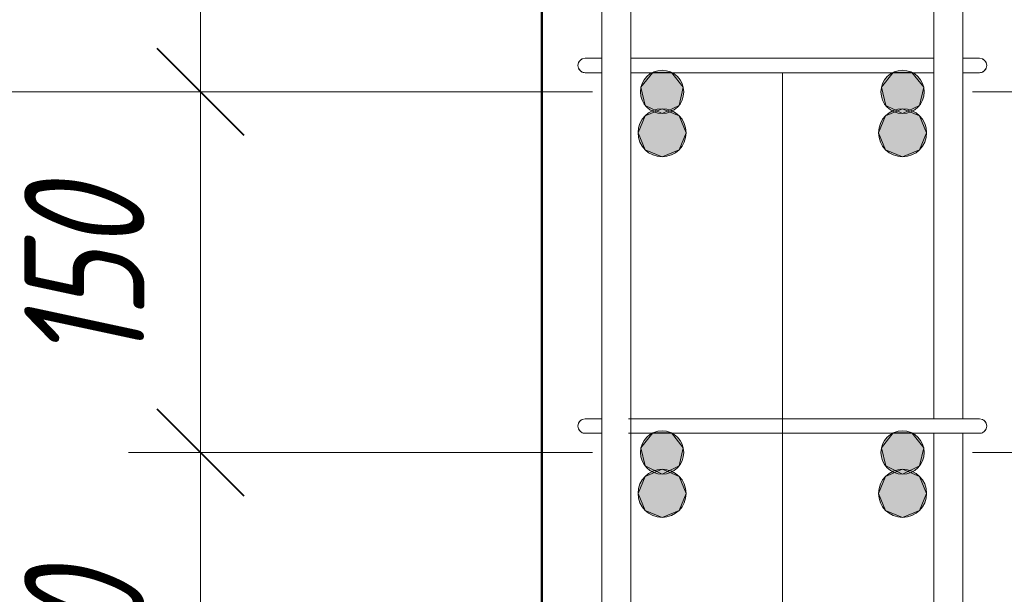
# Model space of a CAD drawing. Header units: millimetres. Extents: x 21019 to 31987, y -1217 to 10376.
# Tile 10 of 33: x 21983 to 22392, y 109 to 348. Entities that reach past the tile are written whole.
import ezdxf

# ---------------------------------------------------------------- set-up
doc = ezdxf.new("R2010")
doc.units = ezdxf.units.MM
doc.linetypes.add('ADSK_Линия сетки', pattern=[500, 400, -50, 0, -50])
for name, color, linetype, lineweight in [('A-____-____-DIMS', 211, 'Continuous', 9), ('A-____-____-DIMS-20', 211, 'Continuous', 9), ('S-COLS-____-MCUT', 52, 'Continuous', 50), ('S-GRID-____-OTLN', 1, 'Continuous', 9), ('S-RBAR-____-MCUT', 171, 'Continuous', 20), ('S-RBAR-____-OTLN', 171, 'Continuous', 100)]:
    doc.layers.add(name, color=color, linetype=linetype, lineweight=lineweight)
doc.styles.add('GOST Common_I_2', font='GOST_Common Italic.ttf', dxfattribs={"width": 0.8, "height": 50})
doc.dimstyles.new('ADSK_Для_арматуры_Основной_2_5_мм_шаг_кол-во_Стрелки_точный', dxfattribs={"dimscale": 304.8, "dimtxt": 0.164979, "dimasz": 0.19685, "dimexe": 0.098425, "dimexo": 0.000322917, "dimgap": 0.026247, "dimtad": 1, "dimdec": 0, "dimlfac": 304.8, "dimdsep": 46, "dimtxsty": 'GOST Common_I_2', "dimsah": 1, "dimcen": 0.09, "dimdle": 0.098425, "dimazin": 0, "dimtfac": 1, "dimtdec": 4, "dimtix": 1, "dimtmove": 0, "dimatfit": 3, "dimfxl": 1, "dimtvp": 1, "dimtfill": 1, "dimtolj": 1, "dimtzin": 0, "dimarcsym": 2})
doc.dimstyles.new('ADSK_Округление_5мм__Узкий__1', dxfattribs={"dimscale": 304.8, "dimtxt": 0.164979, "dimasz": 0.11811, "dimexe": 0.098425, "dimexo": 0.000215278, "dimgap": 0.026247, "dimtad": 1, "dimdec": 0, "dimlfac": 304.8, "dimrnd": 5, "dimdsep": 46, "dimtxsty": 'GOST Common_I_2', "dimblk1": 'OBLIQUE', "dimblk2": 'OBLIQUE', "dimsah": 1, "dimcen": 0.09, "dimdle": 0.098425, "dimazin": 0, "dimtfac": 1, "dimtdec": 4, "dimtix": 1, "dimtmove": 0, "dimatfit": 3, "dimfxl": 1, "dimtvp": 1, "dimtfill": 1, "dimtolj": 1, "dimtzin": 0, "dimlwd": 20, "dimlwe": 20, "dimarcsym": 2})

# ---------------------------------------------------------------- blocks, each defined once
blk = doc.blocks.new('DIMBLOCK4-КЖ1_ПЭ_ВЭ2_Армирование_Пилоны_Пм-2_6')
at = {"layer": 'A-____-____-DIMS-20', "lineweight": 40}
for p, q in [((22595.99, 168), (22577.99, 186)), ((22595.99, 168), (22613.99, 150)), ((22595.99, 0), (22577.99, 18)), ((22595.99, 0), (22613.99, -18))]:
    blk.add_line(p, q, dxfattribs=at)
at = {"layer": 'A-____-____-DIMS-20', "lineweight": 20}
for p, q in [((22595.99, 168), (22379, 168)), ((22595.99, 0), (22595.99, 168)), ((22595.99, 168), (22625.99, 168)), ((22595.99, 0), (22381, 0)), ((22595.99, 0), (22625.99, 0))]:
    blk.add_line(p, q, dxfattribs=at)
at = {"layer": 'A-____-____-DIMS-20', "color": 0, "lineweight": 20, "insert": (22522.65, 45.65), "char_height": 50, "width": 92.0485, "attachment_point": 1, "rotation": 90, "line_spacing_factor": 1.022761, "style": 'GOST Common_I_2', "bg_fill": 3, "box_fill_scale": 1.25, "bg_fill_color": 256, "bg_fill_true_color": 13158600, "bg_fill_transparency": 0}
blk.add_mtext('170', dxfattribs=at)
blk = doc.blocks.new('_Oblique')
at = {"color": 0, "linetype": 'ByBlock', "lineweight": -2}
blk.add_line((-0.5, -0.5), (0.5, 0.5), dxfattribs=at)
blk = doc.blocks.new('DIMBLOCK5-КЖ1_ПЭ_ВЭ2_Армирование_Пилоны_Пм-2_6')
at = {"layer": 'A-____-____-DIMS-20', "lineweight": 40}
for p, q in [((22595.99, 318), (22577.99, 336)), ((22595.99, 318), (22613.99, 300)), ((22595.99, 168), (22577.99, 186)), ((22595.99, 168), (22613.99, 150))]:
    blk.add_line(p, q, dxfattribs=at)
at = {"layer": 'A-____-____-DIMS-20', "lineweight": 20}
for p, q in [((22595.99, 318), (22379, 318)), ((22595.99, 168), (22595.99, 318)), ((22595.99, 318), (22625.99, 318)), ((22595.99, 168), (22379, 168)), ((22595.99, 168), (22625.99, 168))]:
    blk.add_line(p, q, dxfattribs=at)
at = {"layer": 'A-____-____-DIMS-20', "color": 0, "lineweight": 20, "insert": (22522.65, 204.65), "char_height": 50, "width": 92.0485, "attachment_point": 1, "rotation": 90, "line_spacing_factor": 1.022761, "style": 'GOST Common_I_2', "bg_fill": 3, "box_fill_scale": 1.25, "bg_fill_color": 256, "bg_fill_true_color": 13158600, "bg_fill_transparency": 0}
blk.add_mtext('150', dxfattribs=at)
blk = doc.blocks.new('DIMBLOCK6-КЖ1_ПЭ_ВЭ2_Армирование_Пилоны_Пм-2_6')
at = {"layer": 'A-____-____-DIMS-20', "lineweight": 40}
for p, q in [((22595.99, 468), (22577.99, 486)), ((22595.99, 468), (22613.99, 450)), ((22595.99, 318), (22577.99, 336)), ((22595.99, 318), (22613.99, 300))]:
    blk.add_line(p, q, dxfattribs=at)
at = {"layer": 'A-____-____-DIMS-20', "lineweight": 20}
for p, q in [((22595.99, 468), (22379, 468)), ((22595.99, 318), (22595.99, 468)), ((22595.99, 468), (22625.99, 468)), ((22595.99, 318), (22379, 318)), ((22595.99, 318), (22625.99, 318))]:
    blk.add_line(p, q, dxfattribs=at)
at = {"layer": 'A-____-____-DIMS-20', "color": 0, "lineweight": 20, "insert": (22522.65, 354.65), "char_height": 50, "width": 92.0485, "attachment_point": 1, "rotation": 90, "line_spacing_factor": 1.022761, "style": 'GOST Common_I_2', "bg_fill": 3, "box_fill_scale": 1.25, "bg_fill_color": 256, "bg_fill_true_color": 13158600, "bg_fill_transparency": 0}
blk.add_mtext('150', dxfattribs=at)
blk = doc.blocks.new('DIMBLOCK15-КЖ1_ПЭ_ВЭ2_Армирование_Пилоны_Пм-2_6')
at = {"layer": 'A-____-____-DIMS-20', "lineweight": 40}
for p, q in [((22058.1, 168), (22040.1, 186)), ((22058.1, 168), (22076.1, 150)), ((22058.1, 0), (22040.1, 18)), ((22058.1, 0), (22076.1, -18))]:
    blk.add_line(p, q, dxfattribs=at)
at = {"layer": 'A-____-____-DIMS-20', "lineweight": 20}
for p, q in [((22058.1, 168), (22028.1, 168)), ((22058.1, 0), (22058.1, 168)), ((22058.1, 168), (22221, 168)), ((22058.1, 0), (22028.1, 0)), ((22058.1, 0), (22219, 0))]:
    blk.add_line(p, q, dxfattribs=at)
at = {"layer": 'A-____-____-DIMS-20', "color": 0, "lineweight": 20, "insert": (21984.76, 45.65), "char_height": 50, "width": 92.0485, "attachment_point": 1, "rotation": 90, "line_spacing_factor": 1.022761, "style": 'GOST Common_I_2', "bg_fill": 3, "box_fill_scale": 1.25, "bg_fill_color": 256, "bg_fill_true_color": 13158600, "bg_fill_transparency": 0}
blk.add_mtext('170', dxfattribs=at)
blk = doc.blocks.new('DIMBLOCK16-КЖ1_ПЭ_ВЭ2_Армирование_Пилоны_Пм-2_6')
at = {"layer": 'A-____-____-DIMS-20', "lineweight": 40}
for p, q in [((22058.1, 318), (22040.1, 336)), ((22058.1, 318), (22076.1, 300)), ((22058.1, 168), (22040.1, 186)), ((22058.1, 168), (22076.1, 150))]:
    blk.add_line(p, q, dxfattribs=at)
at = {"layer": 'A-____-____-DIMS-20', "lineweight": 20}
for p, q in [((22058.1, 318), (22028.1, 318)), ((22058.1, 168), (22058.1, 318)), ((22058.1, 318), (22221, 318)), ((22058.1, 168), (22028.1, 168)), ((22058.1, 168), (22221, 168))]:
    blk.add_line(p, q, dxfattribs=at)
at = {"layer": 'A-____-____-DIMS-20', "color": 0, "lineweight": 20, "insert": (21984.76, 204.65), "char_height": 50, "width": 92.0485, "attachment_point": 1, "rotation": 90, "line_spacing_factor": 1.022761, "style": 'GOST Common_I_2', "bg_fill": 3, "box_fill_scale": 1.25, "bg_fill_color": 256, "bg_fill_true_color": 13158600, "bg_fill_transparency": 0}
blk.add_mtext('150', dxfattribs=at)
blk = doc.blocks.new('DIMBLOCK17-КЖ1_ПЭ_ВЭ2_Армирование_Пилоны_Пм-2_6')
at = {"layer": 'A-____-____-DIMS-20', "lineweight": 40}
for p, q in [((22058.1, 468), (22040.1, 486)), ((22058.1, 468), (22076.1, 450)), ((22058.1, 318), (22040.1, 336)), ((22058.1, 318), (22076.1, 300))]:
    blk.add_line(p, q, dxfattribs=at)
at = {"layer": 'A-____-____-DIMS-20', "lineweight": 20}
for p, q in [((22058.1, 468), (22028.1, 468)), ((22058.1, 318), (22058.1, 468)), ((22058.1, 468), (22221, 468)), ((22058.1, 318), (22028.1, 318)), ((22058.1, 318), (22221, 318))]:
    blk.add_line(p, q, dxfattribs=at)
at = {"layer": 'A-____-____-DIMS-20', "color": 0, "lineweight": 20, "insert": (21984.76, 354.65), "char_height": 50, "width": 92.0485, "attachment_point": 1, "rotation": 90, "line_spacing_factor": 1.022761, "style": 'GOST Common_I_2', "bg_fill": 3, "box_fill_scale": 1.25, "bg_fill_color": 256, "bg_fill_true_color": 13158600, "bg_fill_transparency": 0}
blk.add_mtext('150', dxfattribs=at)
blk = doc.blocks.new('DIMBLOCK31-КЖ1_ПЭ_ВЭ2_Армирование_Пилоны_Пм-2_6')
at = {"layer": 'A-____-____-DIMS-20', "lineweight": 40}
for points in [[(21831.29, 618), (21823.39, 558), (21839.19, 558)], [(21831.29, 318), (21839.19, 378), (21823.39, 378)]]:
    blk.add_hatch(color=256, dxfattribs=at).paths.add_polyline_path(points)
at = {"layer": 'A-____-____-DIMS-20'}
for p, q in [((21831.29, 648), (21831.29, 288)), ((21831.29, 618), (21801.29, 618)), ((21831.29, 618), (22220, 618)), ((21831.29, 318), (21801.29, 318)), ((21831.29, 318), (22220, 318))]:
    blk.add_line(p, q, dxfattribs=at)
at = {"layer": 'A-____-____-DIMS-20', "lineweight": 40}
for p, q in [((21831.29, 618), (21823.39, 558)), ((21839.19, 558), (21831.29, 618)), ((21823.39, 558), (21839.19, 558)), ((21839.19, 378), (21823.39, 378)), ((21823.39, 378), (21831.29, 318)), ((21831.29, 318), (21839.19, 378))]:
    blk.add_line(p, q, dxfattribs=at)
at = {"layer": 'A-____-____-DIMS-20', "color": 0, "insert": (21757.95, 425.81), "char_height": 50, "width": 101.2533, "attachment_point": 1, "rotation": 90, "line_spacing_factor": 1.022761, "style": 'GOST Common_I_2', "bg_fill": 3, "box_fill_scale": 1.25, "bg_fill_color": 256, "bg_fill_true_color": 13158600, "bg_fill_transparency": 0}
blk.add_mtext('300', dxfattribs=at)
blk = doc.blocks.new('DIMBLOCK32-КЖ1_ПЭ_ВЭ2_Армирование_Пилоны_Пм-2_6')
at = {"layer": 'A-____-____-DIMS-20', "lineweight": 40}
for points in [[(22752.99, 468), (22745.09, 408), (22760.89, 408)], [(22752.99, 168), (22760.89, 228), (22745.09, 228)]]:
    blk.add_hatch(color=256, dxfattribs=at).paths.add_polyline_path(points)
at = {"layer": 'A-____-____-DIMS-20'}
for p, q in [((22752.99, 498), (22752.99, 138)), ((22752.99, 468), (22380, 468)), ((22752.99, 468), (22782.99, 468)), ((22752.99, 168), (22380, 168)), ((22752.99, 168), (22782.99, 168))]:
    blk.add_line(p, q, dxfattribs=at)
at = {"layer": 'A-____-____-DIMS-20', "lineweight": 40}
for p, q in [((22752.99, 468), (22745.09, 408)), ((22760.89, 408), (22752.99, 468)), ((22745.09, 408), (22760.89, 408)), ((22760.89, 228), (22745.09, 228)), ((22745.09, 228), (22752.99, 168)), ((22752.99, 168), (22760.89, 228))]:
    blk.add_line(p, q, dxfattribs=at)
at = {"layer": 'A-____-____-DIMS-20', "color": 0, "insert": (22679.65, 275.81), "char_height": 50, "width": 101.2533, "attachment_point": 1, "rotation": 90, "line_spacing_factor": 1.022761, "style": 'GOST Common_I_2', "bg_fill": 3, "box_fill_scale": 1.25, "bg_fill_color": 256, "bg_fill_true_color": 13158600, "bg_fill_transparency": 0}
blk.add_mtext('300', dxfattribs=at)

msp = doc.modelspace()

# ---------------------------------------------------------------- hatches: boundary and pattern name
at = {"layer": 'S-RBAR-____-MCUT'}
h = msp.add_hatch(color=256, dxfattribs=at)
edge = h.paths.add_edge_path()
edge.add_arc((22250.0006, 317.9997), 9, 0, 360)
for points in [[(22250.0006, 308.9997), (22257.0371, 312.3883), (22258.775, 320.0023), (22253.9056, 326.1084), (22246.0957, 326.1084), (22241.2263, 320.0023), (22242.9641, 312.3883)], [(22350.0006, 308.9997), (22357.0371, 312.3883), (22358.775, 320.0023), (22353.9056, 326.1084), (22346.0957, 326.1084), (22341.2263, 320.0023), (22342.9641, 312.3883)], [(22250.0006, 158.9997), (22257.0371, 162.3883), (22258.775, 170.0023), (22253.9056, 176.1084), (22246.0957, 176.1084), (22241.2263, 170.0023), (22242.9641, 162.3883)], [(22350.0006, 158.9997), (22357.0371, 162.3883), (22358.775, 170.0023), (22353.9056, 176.1084), (22346.0957, 176.1084), (22341.2263, 170.0023), (22342.9641, 162.3883)]]:
    msp.add_hatch(color=256, dxfattribs=at).paths.add_polyline_path(points)
h = msp.add_hatch(color=256, dxfattribs=at)
edge = h.paths.add_edge_path()
edge.add_arc((22350.0006, 317.9997), 9, 0, 360)
h = msp.add_hatch(color=256, dxfattribs=at)
edge = h.paths.add_edge_path()
edge.add_arc((22250.0006, 167.9997), 9, 0, 360)
h = msp.add_hatch(color=256, dxfattribs=at)
edge = h.paths.add_edge_path()
edge.add_arc((22350.0006, 167.9997), 9, 0, 360)
at = {"layer": 'S-RBAR-____-OTLN', "lineweight": 9}
h = msp.add_hatch(color=8, dxfattribs=at)
edge = h.paths.add_edge_path()
edge.add_arc((22250.0006, 300.9997), 10, 0, 360)
for points in [[(22250.0006, 290.9997), (22257.0717, 293.9286), (22260.0006, 300.9997), (22257.0717, 308.0707), (22250.0006, 310.9997), (22242.9295, 308.0707), (22240.0006, 300.9997), (22242.9295, 293.9286)], [(22350.0006, 290.9997), (22357.0717, 293.9286), (22360.0006, 300.9997), (22357.0717, 308.0707), (22350.0006, 310.9997), (22342.9295, 308.0707), (22340.0006, 300.9997), (22342.9295, 293.9286)], [(22250.0006, 140.9997), (22257.0717, 143.9286), (22260.0006, 150.9997), (22257.0717, 158.0707), (22250.0006, 160.9997), (22242.9295, 158.0707), (22240.0006, 150.9997), (22242.9295, 143.9286)], [(22350.0006, 140.9997), (22357.0717, 143.9286), (22360.0006, 150.9997), (22357.0717, 158.0707), (22350.0006, 160.9997), (22342.9295, 158.0707), (22340.0006, 150.9997), (22342.9295, 143.9286)]]:
    msp.add_hatch(color=8, dxfattribs=at).paths.add_polyline_path(points)
h = msp.add_hatch(color=8, dxfattribs=at)
edge = h.paths.add_edge_path()
edge.add_arc((22350.0006, 300.9997), 10, 0, 360)
h = msp.add_hatch(color=8, dxfattribs=at)
edge = h.paths.add_edge_path()
edge.add_arc((22250.0006, 150.9997), 10, 0, 360)
h = msp.add_hatch(color=8, dxfattribs=at)
edge = h.paths.add_edge_path()
edge.add_arc((22350.0006, 150.9997), 10, 0, 360)

# ---------------------------------------------------------------- linework, layer by layer
at = {"layer": 'S-COLS-____-MCUT'}
msp.add_line((22200, 999.9997), (22200, -250.0003), dxfattribs=at)
at = {"layer": 'S-GRID-____-OTLN', "linetype": 'ADSK_Линия сетки'}
msp.add_line((22300, 1826.1293), (22300, -1053.4596), dxfattribs=at)
at = {"layer": 'S-RBAR-____-MCUT'}
for p, q in [((22246.0957, 326.1084), (22241.2263, 320.0023)), ((22253.9056, 326.1084), (22246.0957, 326.1084)), ((22258.775, 320.0023), (22253.9056, 326.1084)), ((22346.0957, 326.1084), (22341.2263, 320.0023)), ((22353.9056, 326.1084), (22346.0957, 326.1084)), ((22358.775, 320.0023), (22353.9056, 326.1084)), ((22241.2263, 320.0023), (22242.9641, 312.3883)), ((22257.0371, 312.3883), (22258.775, 320.0023)), ((22341.2263, 320.0023), (22342.9641, 312.3883)), ((22357.0371, 312.3883), (22358.775, 320.0023)), ((22242.9641, 312.3883), (22250.0006, 308.9997)), ((22250.0006, 308.9997), (22257.0371, 312.3883)), ((22342.9641, 312.3883), (22350.0006, 308.9997)), ((22350.0006, 308.9997), (22357.0371, 312.3883)), ((22246.0957, 176.1084), (22241.2263, 170.0023)), ((22253.9056, 176.1084), (22246.0957, 176.1084)), ((22258.775, 170.0023), (22253.9056, 176.1084)), ((22346.0957, 176.1084), (22341.2263, 170.0023)), ((22353.9056, 176.1084), (22346.0957, 176.1084)), ((22358.775, 170.0023), (22353.9056, 176.1084)), ((22241.2263, 170.0023), (22242.9641, 162.3883)), ((22257.0371, 162.3883), (22258.775, 170.0023)), ((22341.2263, 170.0023), (22342.9641, 162.3883)), ((22357.0371, 162.3883), (22358.775, 170.0023)), ((22242.9641, 162.3883), (22250.0006, 158.9997)), ((22250.0006, 158.9997), (22257.0371, 162.3883)), ((22342.9641, 162.3883), (22350.0006, 158.9997)), ((22350.0006, 158.9997), (22357.0371, 162.3883))]:
    msp.add_line(p, q, dxfattribs=at)
for centre in [(22250.0006, 317.9997), (22350.0006, 317.9997), (22250.0006, 167.9997), (22350.0006, 167.9997)]:
    msp.add_circle(centre, 9, dxfattribs=at)
at = {"layer": 'S-RBAR-____-OTLN', "lineweight": 20}
for p, q in [((22224.9819, -181.9089), (22224.9819, 934.0911)), ((22236.9819, -181.9089), (22236.9819, 934.0911)), ((22362.9819, 475.9997), (22362.9819, 181.9997)), ((22374.9819, 475.9997), (22374.9819, 181.9997)), ((22224.626, 331.9997), (22218.0006, 331.9997)), ((22236.9819, 331.9997), (22362.9819, 331.9997)), ((22382.0006, 331.9997), (22375.1493, 331.9997)), ((22224.8164, 325.9997), (22218.0006, 325.9997)), ((22236.9819, 325.9997), (22362.9819, 325.9997)), ((22382.0006, 325.9997), (22375.3336, 325.9997)), ((22224.6268, 181.9997), (22217.9934, 181.9997)), ((22235.9934, 181.9997), (22363.9934, 181.9997)), ((22381.9934, 181.9997), (22363.9934, 181.9997)), ((22224.816, 175.9997), (22217.9934, 175.9997)), ((22235.9934, 175.9997), (22363.9934, 175.9997)), ((22362.9819, 175.9997), (22362.9819, -181.9089)), ((22381.9934, 175.9997), (22363.9934, 175.9997)), ((22374.9819, 175.9997), (22374.9819, -181.9089))]:
    msp.add_line(p, q, dxfattribs=at)
at = {"layer": 'S-RBAR-____-OTLN', "color": 8, "lineweight": 9}
for p, q in [((22242.9295, 308.0707), (22240.0006, 300.9997)), ((22250.0006, 310.9997), (22242.9295, 308.0707)), ((22257.0717, 308.0707), (22250.0006, 310.9997)), ((22260.0006, 300.9997), (22257.0717, 308.0707)), ((22342.9295, 308.0707), (22340.0006, 300.9997)), ((22350.0006, 310.9997), (22342.9295, 308.0707)), ((22357.0717, 308.0707), (22350.0006, 310.9997)), ((22360.0006, 300.9997), (22357.0717, 308.0707)), ((22240.0006, 300.9997), (22242.9295, 293.9286)), ((22257.0717, 293.9286), (22260.0006, 300.9997)), ((22340.0006, 300.9997), (22342.9295, 293.9286)), ((22357.0717, 293.9286), (22360.0006, 300.9997)), ((22242.9295, 293.9286), (22250.0006, 290.9997)), ((22250.0006, 290.9997), (22257.0717, 293.9286)), ((22342.9295, 293.9286), (22350.0006, 290.9997)), ((22350.0006, 290.9997), (22357.0717, 293.9286)), ((22250.0006, 160.9997), (22242.9295, 158.0707)), ((22257.0717, 158.0707), (22250.0006, 160.9997)), ((22350.0006, 160.9997), (22342.9295, 158.0707)), ((22357.0717, 158.0707), (22350.0006, 160.9997)), ((22242.9295, 158.0707), (22240.0006, 150.9997)), ((22260.0006, 150.9997), (22257.0717, 158.0707)), ((22342.9295, 158.0707), (22340.0006, 150.9997)), ((22360.0006, 150.9997), (22357.0717, 158.0707)), ((22240.0006, 150.9997), (22242.9295, 143.9286)), ((22257.0717, 143.9286), (22260.0006, 150.9997)), ((22340.0006, 150.9997), (22342.9295, 143.9286)), ((22357.0717, 143.9286), (22360.0006, 150.9997)), ((22242.9295, 143.9286), (22250.0006, 140.9997)), ((22250.0006, 140.9997), (22257.0717, 143.9286)), ((22342.9295, 143.9286), (22350.0006, 140.9997)), ((22350.0006, 140.9997), (22357.0717, 143.9286))]:
    msp.add_line(p, q, dxfattribs=at)
for centre in [(22250.0006, 300.9997), (22350.0006, 300.9997), (22250.0006, 150.9997), (22350.0006, 150.9997)]:
    msp.add_circle(centre, 10, dxfattribs=at)
at = {"layer": 'S-RBAR-____-OTLN', "lineweight": 20}
for centre, start, end in [((22218.0006, 328.9997), 90, 270), ((22218.0006, 328.9997), 90, 270), ((22382.0006, 328.9997), 270, 90), ((22382.0006, 328.9997), 270, 90), ((22218.0006, 328.9997), 120, 150), ((22218.0006, 328.9997), 120, 150), ((22218.0006, 328.9997), 120, 150), ((22218.0006, 328.9997), 120, 150), ((22218.0006, 328.9997), 120, 150), ((22218.0006, 328.9997), 120, 150), ((22218.0006, 328.9997), 120, 150), ((22218.0006, 328.9997), 120, 150), ((22218.0006, 328.9997), 120, 150), ((22218.0006, 328.9997), 120, 150), ((22218.0006, 328.9997), 120, 150), ((22218.0006, 328.9997), 120, 150), ((22218.0006, 328.9997), 120, 150), ((22218.0006, 328.9997), 120, 150), ((22218.0006, 328.9997), 120, 150), ((22218.0006, 328.9997), 120, 150), ((22382.0006, 328.9997), 30, 60), ((22382.0006, 328.9997), 30, 60), ((22382.0006, 328.9997), 30, 60), ((22382.0006, 328.9997), 30, 60), ((22382.0006, 328.9997), 30, 60), ((22382.0006, 328.9997), 30, 60), ((22382.0006, 328.9997), 30, 60), ((22382.0006, 328.9997), 30, 60), ((22382.0006, 328.9997), 30, 60), ((22382.0006, 328.9997), 30, 60), ((22382.0006, 328.9997), 30, 60), ((22382.0006, 328.9997), 30, 60), ((22382.0006, 328.9997), 30, 60), ((22382.0006, 328.9997), 30, 60), ((22382.0006, 328.9997), 30, 60), ((22382.0006, 328.9997), 30, 60), ((22218.0006, 328.9997), 210, 240), ((22218.0006, 328.9997), 210, 240), ((22218.0006, 328.9997), 210, 240), ((22218.0006, 328.9997), 210, 240), ((22218.0006, 328.9997), 210, 240), ((22218.0006, 328.9997), 210, 240), ((22218.0006, 328.9997), 210, 240), ((22218.0006, 328.9997), 210, 240), ((22218.0006, 328.9997), 210, 240), ((22218.0006, 328.9997), 210, 240), ((22218.0006, 328.9997), 210, 240), ((22218.0006, 328.9997), 210, 240), ((22218.0006, 328.9997), 210, 240), ((22218.0006, 328.9997), 210, 240), ((22218.0006, 328.9997), 210, 240), ((22218.0006, 328.9997), 210, 240), ((22218.0006, 328.9997), 255, 270), ((22218.0006, 328.9997), 255, 270), ((22218.0006, 328.9997), 255, 270), ((22218.0006, 328.9997), 255, 270), ((22218.0006, 328.9997), 255, 270), ((22218.0006, 328.9997), 255, 270), ((22218.0006, 328.9997), 255, 270), ((22218.0006, 328.9997), 255, 270), ((22218.0006, 328.9997), 255, 270), ((22218.0006, 328.9997), 255, 270), ((22218.0006, 328.9997), 255, 270), ((22218.0006, 328.9997), 255, 270), ((22218.0006, 328.9997), 255, 270), ((22218.0006, 328.9997), 255, 270), ((22218.0006, 328.9997), 255, 270), ((22218.0006, 328.9997), 255, 270), ((22382.0006, 328.9997), 270, 285), ((22382.0006, 328.9997), 270, 285), ((22382.0006, 328.9997), 270, 285), ((22382.0006, 328.9997), 270, 285), ((22382.0006, 328.9997), 270, 285), ((22382.0006, 328.9997), 270, 285), ((22382.0006, 328.9997), 270, 285), ((22382.0006, 328.9997), 270, 285), ((22382.0006, 328.9997), 270, 285), ((22382.0006, 328.9997), 270, 285), ((22382.0006, 328.9997), 270, 285), ((22382.0006, 328.9997), 270, 285), ((22382.0006, 328.9997), 270, 285), ((22382.0006, 328.9997), 270, 285), ((22382.0006, 328.9997), 270, 285), ((22382.0006, 328.9997), 270, 285), ((22382.0006, 328.9997), 300, 330), ((22382.0006, 328.9997), 300, 330), ((22382.0006, 328.9997), 300, 330), ((22382.0006, 328.9997), 300, 330), ((22382.0006, 328.9997), 300, 330), ((22382.0006, 328.9997), 300, 330), ((22382.0006, 328.9997), 300, 330), ((22382.0006, 328.9997), 300, 330), ((22382.0006, 328.9997), 300, 330), ((22382.0006, 328.9997), 300, 330), ((22382.0006, 328.9997), 300, 330), ((22382.0006, 328.9997), 300, 330), ((22382.0006, 328.9997), 300, 330), ((22382.0006, 328.9997), 300, 330), ((22382.0006, 328.9997), 300, 330), ((22382.0006, 328.9997), 300, 330), ((22217.9934, 178.9997), 90, 270), ((22217.9934, 178.9997), 90, 270), ((22217.9934, 178.9997), 120, 150), ((22217.9934, 178.9997), 120, 150), ((22217.9934, 178.9997), 120, 150), ((22217.9934, 178.9997), 120, 150), ((22217.9934, 178.9997), 120, 150), ((22217.9934, 178.9997), 120, 150), ((22217.9934, 178.9997), 120, 150), ((22217.9934, 178.9997), 120, 150), ((22217.9934, 178.9997), 120, 150), ((22217.9934, 178.9997), 120, 150), ((22217.9934, 178.9997), 120, 150), ((22217.9934, 178.9997), 120, 150), ((22217.9934, 178.9997), 120, 150), ((22217.9934, 178.9997), 120, 150), ((22217.9934, 178.9997), 120, 150), ((22217.9934, 178.9997), 120, 150), ((22217.9934, 178.9997), 120, 150), ((22217.9934, 178.9997), 120, 150), ((22217.9934, 178.9997), 120, 150), ((22217.9934, 178.9997), 120, 150), ((22217.9934, 178.9997), 120, 150), ((22217.9934, 178.9997), 120, 150), ((22381.9934, 178.9997), 270, 90), ((22381.9934, 178.9997), 270, 90), ((22381.9934, 178.9997), 30, 60), ((22381.9934, 178.9997), 30, 60), ((22381.9934, 178.9997), 30, 60), ((22381.9934, 178.9997), 30, 60), ((22381.9934, 178.9997), 30, 60), ((22381.9934, 178.9997), 30, 60), ((22381.9934, 178.9997), 30, 60), ((22381.9934, 178.9997), 30, 60), ((22381.9934, 178.9997), 30, 60), ((22381.9934, 178.9997), 30, 60), ((22381.9934, 178.9997), 30, 60), ((22381.9934, 178.9997), 30, 60), ((22381.9934, 178.9997), 30, 60), ((22381.9934, 178.9997), 30, 60), ((22381.9934, 178.9997), 30, 60), ((22381.9934, 178.9997), 30, 60), ((22381.9934, 178.9997), 30, 60), ((22381.9934, 178.9997), 30, 60), ((22381.9934, 178.9997), 30, 60), ((22381.9934, 178.9997), 30, 60), ((22381.9934, 178.9997), 30, 60), ((22381.9934, 178.9997), 30, 60), ((22217.9934, 178.9997), 210, 240), ((22217.9934, 178.9997), 210, 240), ((22217.9934, 178.9997), 210, 240), ((22217.9934, 178.9997), 210, 240), ((22217.9934, 178.9997), 210, 240), ((22217.9934, 178.9997), 210, 240), ((22217.9934, 178.9997), 210, 240), ((22217.9934, 178.9997), 210, 240), ((22217.9934, 178.9997), 210, 240), ((22217.9934, 178.9997), 210, 240), ((22217.9934, 178.9997), 210, 240), ((22217.9934, 178.9997), 210, 240), ((22217.9934, 178.9997), 210, 240), ((22217.9934, 178.9997), 210, 240), ((22217.9934, 178.9997), 210, 240), ((22217.9934, 178.9997), 210, 240), ((22217.9934, 178.9997), 210, 240), ((22217.9934, 178.9997), 210, 240), ((22217.9934, 178.9997), 210, 240), ((22217.9934, 178.9997), 210, 240), ((22217.9934, 178.9997), 210, 240), ((22217.9934, 178.9997), 210, 240), ((22217.9934, 178.9997), 255, 270), ((22217.9934, 178.9997), 255, 270), ((22217.9934, 178.9997), 255, 270), ((22217.9934, 178.9997), 255, 270), ((22217.9934, 178.9997), 255, 270), ((22217.9934, 178.9997), 255, 270), ((22217.9934, 178.9997), 255, 270), ((22217.9934, 178.9997), 255, 270), ((22217.9934, 178.9997), 255, 270), ((22217.9934, 178.9997), 255, 270), ((22217.9934, 178.9997), 255, 270), ((22217.9934, 178.9997), 255, 270), ((22217.9934, 178.9997), 255, 270), ((22217.9934, 178.9997), 255, 270), ((22217.9934, 178.9997), 255, 270), ((22217.9934, 178.9997), 255, 270), ((22217.9934, 178.9997), 255, 270), ((22217.9934, 178.9997), 255, 270), ((22217.9934, 178.9997), 255, 270), ((22217.9934, 178.9997), 255, 270), ((22217.9934, 178.9997), 255, 270), ((22217.9934, 178.9997), 255, 270), ((22381.9934, 178.9997), 270, 285), ((22381.9934, 178.9997), 270, 285), ((22381.9934, 178.9997), 270, 285), ((22381.9934, 178.9997), 270, 285), ((22381.9934, 178.9997), 270, 285), ((22381.9934, 178.9997), 270, 285), ((22381.9934, 178.9997), 270, 285), ((22381.9934, 178.9997), 270, 285), ((22381.9934, 178.9997), 270, 285), ((22381.9934, 178.9997), 270, 285), ((22381.9934, 178.9997), 270, 285), ((22381.9934, 178.9997), 270, 285), ((22381.9934, 178.9997), 270, 285), ((22381.9934, 178.9997), 270, 285), ((22381.9934, 178.9997), 270, 285), ((22381.9934, 178.9997), 270, 285), ((22381.9934, 178.9997), 270, 285), ((22381.9934, 178.9997), 270, 285), ((22381.9934, 178.9997), 270, 285), ((22381.9934, 178.9997), 270, 285), ((22381.9934, 178.9997), 270, 285), ((22381.9934, 178.9997), 270, 285), ((22381.9934, 178.9997), 300, 330), ((22381.9934, 178.9997), 300, 330), ((22381.9934, 178.9997), 300, 330), ((22381.9934, 178.9997), 300, 330), ((22381.9934, 178.9997), 300, 330), ((22381.9934, 178.9997), 300, 330), ((22381.9934, 178.9997), 300, 330), ((22381.9934, 178.9997), 300, 330), ((22381.9934, 178.9997), 300, 330), ((22381.9934, 178.9997), 300, 330), ((22381.9934, 178.9997), 300, 330), ((22381.9934, 178.9997), 300, 330), ((22381.9934, 178.9997), 300, 330), ((22381.9934, 178.9997), 300, 330), ((22381.9934, 178.9997), 300, 330), ((22381.9934, 178.9997), 300, 330), ((22381.9934, 178.9997), 300, 330), ((22381.9934, 178.9997), 300, 330), ((22381.9934, 178.9997), 300, 330), ((22381.9934, 178.9997), 300, 330), ((22381.9934, 178.9997), 300, 330), ((22381.9934, 178.9997), 300, 330)]:
    msp.add_arc(centre, 3, start, end, dxfattribs=at)

# ---------------------------------------------------------------- next in the draw order: dimensions: what is measured, and where the dimension line sits
at = {"layer": 'A-____-____-DIMS', "lineweight": 20}
for base, p1, p2, picture, middle in [((22058.1004, 167.9997), (22239.0006, -0.0003), (22241.0006, 167.9997), 'DIMBLOCK15-КЖ1_ПЭ_ВЭ2_Армирование_Пилоны_Пм-2_6', (22025.1004, 83.9997)), ((22595.9913, 167.9997), (22361.0006, -0.0003), (22359.0006, 167.9997), 'DIMBLOCK4-КЖ1_ПЭ_ВЭ2_Армирование_Пилоны_Пм-2_6', (22562.9913, 83.9997))]:
    dim = msp.add_linear_dim(base=base, p1=p1, p2=p2, angle=90, dimstyle='ADSK_Округление_5мм__Узкий__1', override={"dimpost": '<>', "dimfxl": 168.011904}, dxfattribs=at)
    dim.commit()
    dim.dimension.update_dxf_attribs({"geometry": picture, "text_midpoint": middle})

# ---------------------------------------------------------------- next in the draw order: dimensions: what is measured, and where the dimension line sits
for base, p1, p2, picture, middle in [((22058.1004, 317.9997), (22241.0006, 167.9997), (22241.0006, 317.9997), 'DIMBLOCK16-КЖ1_ПЭ_ВЭ2_Армирование_Пилоны_Пм-2_6', (22024.7784, 242.9997)), ((22595.9913, 317.9997), (22359.0006, 167.9997), (22359.0006, 317.9997), 'DIMBLOCK5-КЖ1_ПЭ_ВЭ2_Армирование_Пилоны_Пм-2_6', (22562.6693, 242.9997))]:
    dim = msp.add_linear_dim(base=base, p1=p1, p2=p2, angle=90, dimstyle='ADSK_Округление_5мм__Узкий__1', override={"dimpost": '<>', "dimfxl": 150}, dxfattribs=at)
    dim.commit()
    dim.dimension.update_dxf_attribs({"geometry": picture, "text_midpoint": middle})

# ---------------------------------------------------------------- next in the draw order: dimensions: what is measured, and where the dimension line sits
for base, p1, p2, picture, middle in [((22058.1004, 467.9997), (22241.0006, 317.9997), (22241.0006, 467.9997), 'DIMBLOCK17-КЖ1_ПЭ_ВЭ2_Армирование_Пилоны_Пм-2_6', (22024.7784, 392.9997)), ((22595.9913, 467.9997), (22359.0006, 317.9997), (22359.0006, 467.9997), 'DIMBLOCK6-КЖ1_ПЭ_ВЭ2_Армирование_Пилоны_Пм-2_6', (22562.6693, 392.9997))]:
    dim = msp.add_linear_dim(base=base, p1=p1, p2=p2, angle=90, dimstyle='ADSK_Округление_5мм__Узкий__1', override={"dimpost": '<>', "dimfxl": 150}, dxfattribs=at)
    dim.commit()
    dim.dimension.update_dxf_attribs({"geometry": picture, "text_midpoint": middle})

# ---------------------------------------------------------------- next in the draw order: dimensions: what is measured, and where the dimension line sits
at = {"layer": 'A-____-____-DIMS'}
for base, p1, p2, picture, middle in [((21831.2917, 317.9997), (22250.0006, 617.9997), (22250.0006, 317.9997), 'DIMBLOCK31-КЖ1_ПЭ_ВЭ2_Армирование_Пилоны_Пм-2_6', (21798.2917, 467.9997)), ((22752.9936, 167.9997), (22350.0006, 467.9997), (22350.0006, 167.9997), 'DIMBLOCK32-КЖ1_ПЭ_ВЭ2_Армирование_Пилоны_Пм-2_6', (22719.9936, 317.9997))]:
    dim = msp.add_linear_dim(base=base, p1=p1, p2=p2, angle=90, dimstyle='ADSK_Для_арматуры_Основной_2_5_мм_шаг_кол-во_Стрелки_точный', override={"dimpost": '<>', "dimfxl": 300}, dxfattribs=at)
    dim.commit()
    dim.dimension.update_dxf_attribs({"geometry": picture, "text_midpoint": middle})

doc.saveas('drawing.dxf')
